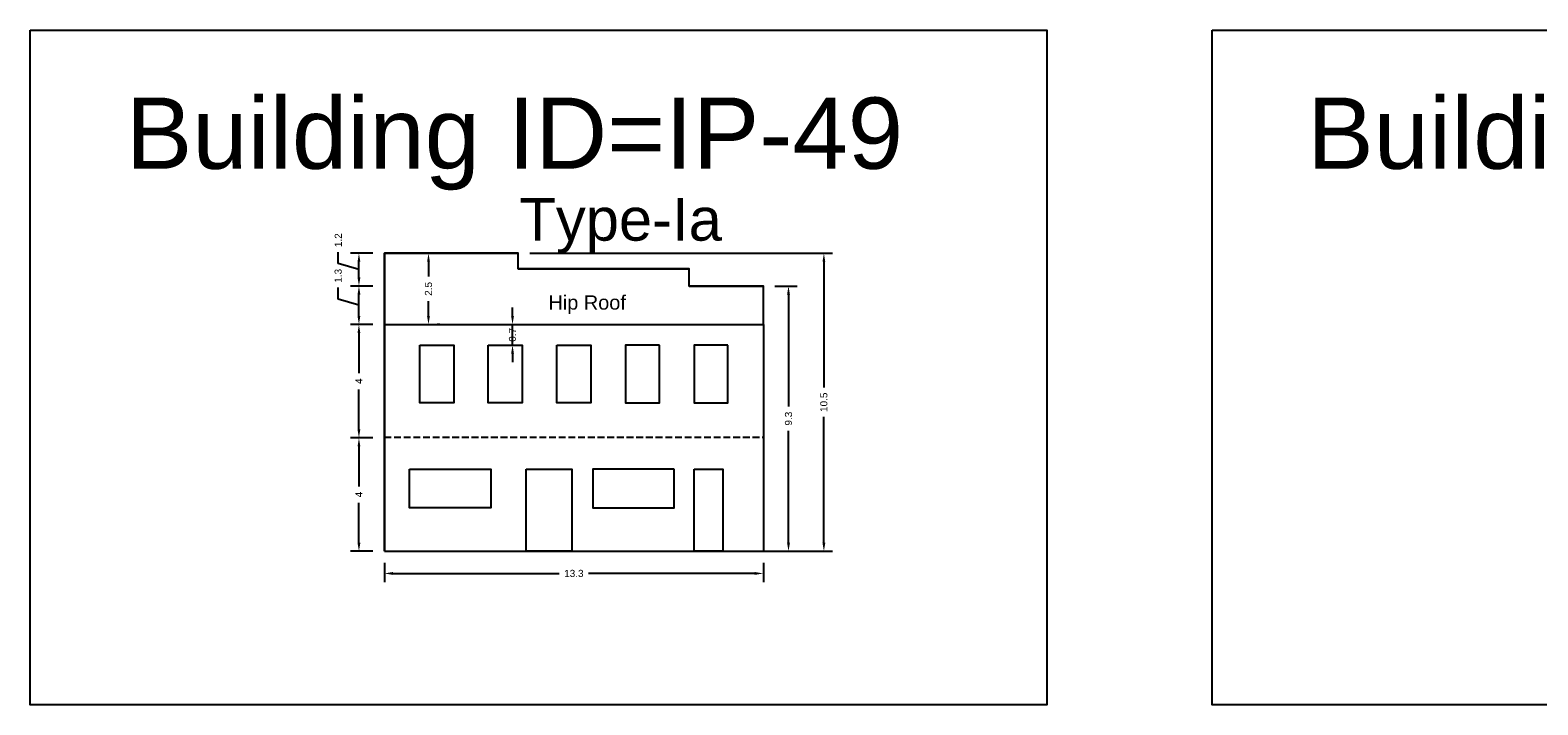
# Model space of a CAD drawing. Header units: metres. Extents: x 3416658 to 3417184, y -6712896 to -6712690.
# Tile 37 of 58: x 3417006 to 3417059, y -6712857 to -6712833. Entities that reach past the tile are written whole.
import ezdxf

# ---------------------------------------------------------------- set-up
doc = ezdxf.new("R2010")
doc.units = ezdxf.units.M
doc.linetypes.add('ACAD_ISO02W100', pattern=[15, 12, -3])
doc.layers.add('Dotted', color=7, linetype='ACAD_ISO02W100', plot=False)
doc.styles.get("Standard").update_dxf_attribs({"font": 'arial.ttf'})
doc.dimstyles.new('ISO-25', dxfattribs={"dimtxt": 0.25, "dimasz": 0.3, "dimexe": 0.3, "dimexo": 0.4, "dimgap": 0.2, "dimtad": 0, "dimdec": 1, "dimdsep": 46, "dimtxsty": 'Standard', "dimcen": 2.5, "dimadec": 0, "dimazin": 0, "dimtfac": 1, "dimtdec": 1, "dimtmove": 0, "dimatfit": 3, "dimfxl": 1, "dimarcsym": 0})

# ---------------------------------------------------------------- blocks, each defined once
blk = doc.blocks.new('*D432')
at = {"color": 0, "lineweight": -2, "transparency": 16777216}
for p, q in [((3417018.274, -6712847.289), (3417017.481, -6712847.289)), ((3417017.781, -6712847.589), (3417017.781, -6712848.99)), ((3417017.781, -6712850.964), (3417017.781, -6712849.563)), ((3417018.274, -6712851.264), (3417017.481, -6712851.264))]:
    blk.add_line(p, q, dxfattribs=at)
at = {"color": 0, "transparency": 16777216}
for points in [[(3417017.731, -6712847.589), (3417017.831, -6712847.589), (3417017.781, -6712847.289)], [(3417017.731, -6712850.964), (3417017.831, -6712850.964), (3417017.781, -6712851.264)]]:
    blk.add_solid(points, dxfattribs=at)
at = {"layer": 'Defpoints', "color": 0, "transparency": 16777216}
for p in [(3417017.781, -6712847.289), (3417018.674, -6712847.289), (3417018.674, -6712851.264)]:
    blk.add_point(p, dxfattribs=at)
at = {"color": 0, "transparency": 16777216, "insert": (3417017.781, -6712849.276), "char_height": 0.25, "attachment_point": 5, "rotation": 90}
blk.add_mtext('4', dxfattribs=at)
blk = doc.blocks.new('*D433')
at = {"color": 0, "lineweight": -2, "transparency": 16777216}
for p, q in [((3417018.274, -6712843.314), (3417017.481, -6712843.314)), ((3417017.781, -6712843.614), (3417017.781, -6712845.015)), ((3417017.781, -6712846.989), (3417017.781, -6712845.588)), ((3417018.274, -6712847.289), (3417017.481, -6712847.289))]:
    blk.add_line(p, q, dxfattribs=at)
at = {"color": 0, "transparency": 16777216}
for points in [[(3417017.731, -6712843.614), (3417017.831, -6712843.614), (3417017.781, -6712843.314)], [(3417017.731, -6712846.989), (3417017.831, -6712846.989), (3417017.781, -6712847.289)]]:
    blk.add_solid(points, dxfattribs=at)
at = {"layer": 'Defpoints', "color": 0, "transparency": 16777216}
for p in [(3417017.781, -6712843.314), (3417018.674, -6712843.314), (3417018.674, -6712847.289)]:
    blk.add_point(p, dxfattribs=at)
at = {"color": 0, "transparency": 16777216, "insert": (3417017.781, -6712845.301), "char_height": 0.25, "attachment_point": 5, "rotation": 90}
blk.add_mtext('4', dxfattribs=at)
blk = doc.blocks.new('*D434')
at = {"color": 0, "lineweight": -2, "transparency": 16777216}
for p, q in [((3417017.053, -6712842.42), (3417017.053, -6712842.02)), ((3417018.274, -6712841.964), (3417017.481, -6712841.964)), ((3417017.781, -6712843.014), (3417017.781, -6712842.264)), ((3417017.781, -6712842.639), (3417017.053, -6712842.42)), ((3417018.274, -6712843.314), (3417017.481, -6712843.314))]:
    blk.add_line(p, q, dxfattribs=at)
at = {"color": 0, "transparency": 16777216}
for points in [[(3417017.731, -6712842.264), (3417017.831, -6712842.264), (3417017.781, -6712841.964)], [(3417017.731, -6712843.014), (3417017.831, -6712843.014), (3417017.781, -6712843.314)]]:
    blk.add_solid(points, dxfattribs=at)
at = {"layer": 'Defpoints', "color": 0, "transparency": 16777216}
for p in [(3417017.781, -6712841.964), (3417018.674, -6712841.964), (3417018.674, -6712843.314)]:
    blk.add_point(p, dxfattribs=at)
at = {"color": 0, "transparency": 16777216, "insert": (3417017.053, -6712841.605), "char_height": 0.25, "attachment_point": 5, "rotation": 90}
blk.add_mtext('1.3', dxfattribs=at)
blk = doc.blocks.new('*D435')
at = {"color": 0, "lineweight": -2, "transparency": 16777216}
for p, q in [((3417017.056, -6712841.171), (3417017.056, -6712840.771)), ((3417017.781, -6712841.389), (3417017.056, -6712841.171)), ((3417018.274, -6712840.814), (3417017.481, -6712840.814)), ((3417017.781, -6712841.664), (3417017.781, -6712841.114)), ((3417018.274, -6712841.964), (3417017.481, -6712841.964))]:
    blk.add_line(p, q, dxfattribs=at)
at = {"color": 0, "transparency": 16777216}
for points in [[(3417017.731, -6712841.114), (3417017.831, -6712841.114), (3417017.781, -6712840.814)], [(3417017.731, -6712841.664), (3417017.831, -6712841.664), (3417017.781, -6712841.964)]]:
    blk.add_solid(points, dxfattribs=at)
at = {"layer": 'Defpoints', "color": 0, "transparency": 16777216}
for p in [(3417017.781, -6712840.814), (3417018.674, -6712840.814), (3417018.674, -6712841.964)]:
    blk.add_point(p, dxfattribs=at)
at = {"color": 0, "transparency": 16777216, "insert": (3417017.056, -6712840.357), "char_height": 0.25, "attachment_point": 5, "rotation": 90}
blk.add_mtext('1.2', dxfattribs=at)
blk = doc.blocks.new('*D436')
at = {"color": 0, "lineweight": -2, "transparency": 16777216}
for p, q in [((3417020.222, -6712841.114), (3417020.222, -6712841.633)), ((3417020.622, -6712840.814), (3417020.522, -6712840.814)), ((3417020.222, -6712843.014), (3417020.222, -6712842.494)), ((3417020.622, -6712843.314), (3417020.522, -6712843.314))]:
    blk.add_line(p, q, dxfattribs=at)
at = {"color": 0, "transparency": 16777216}
for points in [[(3417020.172, -6712841.114), (3417020.272, -6712841.114), (3417020.222, -6712840.814)], [(3417020.172, -6712843.014), (3417020.272, -6712843.014), (3417020.222, -6712843.314)]]:
    blk.add_solid(points, dxfattribs=at)
at = {"layer": 'Defpoints', "color": 0, "transparency": 16777216}
for p in [(3417020.222, -6712840.814), (3417020.222, -6712840.814), (3417020.222, -6712843.314)]:
    blk.add_point(p, dxfattribs=at)
at = {"color": 0, "transparency": 16777216, "insert": (3417020.222, -6712842.064), "char_height": 0.25, "attachment_point": 5, "rotation": 90}
blk.add_mtext('2.5', dxfattribs=at)
blk = doc.blocks.new('*D437')
at = {"color": 0, "lineweight": -2, "transparency": 16777216}
for p, q in [((3417018.674, -6712851.664), (3417018.674, -6712852.342)), ((3417031.974, -6712851.664), (3417031.974, -6712852.342)), ((3417018.974, -6712852.042), (3417024.811, -6712852.042)), ((3417031.674, -6712852.042), (3417025.837, -6712852.042))]:
    blk.add_line(p, q, dxfattribs=at)
at = {"color": 0, "transparency": 16777216}
for points in [[(3417018.974, -6712851.992), (3417018.974, -6712852.092), (3417018.674, -6712852.042)], [(3417031.674, -6712851.992), (3417031.674, -6712852.092), (3417031.974, -6712852.042)]]:
    blk.add_solid(points, dxfattribs=at)
at = {"layer": 'Defpoints', "color": 0, "transparency": 16777216}
for p in [(3417018.674, -6712851.264), (3417031.974, -6712851.264), (3417031.974, -6712852.042)]:
    blk.add_point(p, dxfattribs=at)
at = {"color": 0, "transparency": 16777216, "insert": (3417025.324, -6712852.042), "char_height": 0.25, "attachment_point": 5}
blk.add_mtext('13.3', dxfattribs=at)
blk = doc.blocks.new('*D438')
at = {"color": 0, "lineweight": -2, "transparency": 16777216}
for p, q in [((3417032.374, -6712841.964), (3417033.156, -6712841.964)), ((3417032.856, -6712842.264), (3417032.856, -6712846.186)), ((3417032.856, -6712850.964), (3417032.856, -6712847.041)), ((3417032.374, -6712851.264), (3417033.156, -6712851.264))]:
    blk.add_line(p, q, dxfattribs=at)
at = {"color": 0, "transparency": 16777216}
for points in [[(3417032.806, -6712842.264), (3417032.906, -6712842.264), (3417032.856, -6712841.964)], [(3417032.806, -6712850.964), (3417032.906, -6712850.964), (3417032.856, -6712851.264)]]:
    blk.add_solid(points, dxfattribs=at)
at = {"layer": 'Defpoints', "color": 0, "transparency": 16777216}
for p in [(3417031.974, -6712841.964), (3417032.856, -6712841.964), (3417031.974, -6712851.264)]:
    blk.add_point(p, dxfattribs=at)
at = {"color": 0, "transparency": 16777216, "insert": (3417032.856, -6712846.614), "char_height": 0.25, "attachment_point": 5, "rotation": 90}
blk.add_mtext('9.3', dxfattribs=at)
blk = doc.blocks.new('*D439')
at = {"color": 0, "lineweight": -2, "transparency": 16777216}
for p, q in [((3417023.774, -6712840.814), (3417034.397, -6712840.814)), ((3417034.097, -6712841.114), (3417034.097, -6712845.525)), ((3417034.097, -6712850.964), (3417034.097, -6712846.553)), ((3417023.774, -6712851.264), (3417034.397, -6712851.264))]:
    blk.add_line(p, q, dxfattribs=at)
at = {"color": 0, "transparency": 16777216}
for points in [[(3417034.047, -6712841.114), (3417034.147, -6712841.114), (3417034.097, -6712840.814)], [(3417034.047, -6712850.964), (3417034.147, -6712850.964), (3417034.097, -6712851.264)]]:
    blk.add_solid(points, dxfattribs=at)
at = {"layer": 'Defpoints', "color": 0, "transparency": 16777216}
for p in [(3417023.374, -6712840.814), (3417023.374, -6712851.264), (3417034.097, -6712851.264)]:
    blk.add_point(p, dxfattribs=at)
at = {"color": 0, "transparency": 16777216, "insert": (3417034.097, -6712846.039), "char_height": 0.25, "attachment_point": 5, "rotation": 90}
blk.add_mtext('10.5', dxfattribs=at)
blk = doc.blocks.new('*D440')
at = {"color": 0, "lineweight": -2, "transparency": 16777216}
for p, q in [((3417023.171, -6712843.014), (3417023.171, -6712842.714)), ((3417023.171, -6712844.035), (3417023.171, -6712843.314)), ((3417023.314, -6712843.314), (3417023.471, -6712843.314)), ((3417023.171, -6712844.335), (3417023.171, -6712844.635)), ((3417023.314, -6712844.035), (3417023.471, -6712844.035))]:
    blk.add_line(p, q, dxfattribs=at)
at = {"color": 0, "transparency": 16777216}
for points in [[(3417023.121, -6712843.014), (3417023.221, -6712843.014), (3417023.171, -6712843.314)], [(3417023.121, -6712844.335), (3417023.221, -6712844.335), (3417023.171, -6712844.035)]]:
    blk.add_solid(points, dxfattribs=at)
at = {"layer": 'Defpoints', "color": 0, "transparency": 16777216}
for p in [(3417022.914, -6712843.314), (3417023.171, -6712843.314), (3417022.914, -6712844.035)]:
    blk.add_point(p, dxfattribs=at)
at = {"color": 0, "transparency": 16777216, "insert": (3417023.171, -6712843.674), "char_height": 0.25, "attachment_point": 5, "rotation": 90}
blk.add_mtext('0.7', dxfattribs=at)

msp = doc.modelspace()

# ---------------------------------------------------------------- linework, layer by layer
for points in [[(3417006.243, -6712832.992), (3417041.925, -6712832.992), (3417041.925, -6712856.648), (3417006.243, -6712856.648)], [(3417047.719, -6712832.992), (3417079.956, -6712832.992), (3417079.956, -6712856.648), (3417047.719, -6712856.648)], [(3417031.974, -6712843.314), (3417031.974, -6712841.964), (3417029.374, -6712841.964), (3417029.374, -6712841.364), (3417023.374, -6712841.364), (3417023.374, -6712840.814), (3417018.674, -6712840.814), (3417018.674, -6712843.314)], [(3417019.921, -6712844.035), (3417021.108, -6712844.035), (3417021.108, -6712846.054), (3417019.921, -6712846.054)], [(3417022.32, -6712844.035), (3417023.507, -6712844.035), (3417023.507, -6712846.054), (3417022.32, -6712846.054)], [(3417024.731, -6712844.035), (3417025.918, -6712844.035), (3417025.918, -6712846.054), (3417024.731, -6712846.054)], [(3417028.328, -6712844.035), (3417027.141, -6712844.035), (3417027.141, -6712846.054), (3417028.328, -6712846.054)], [(3417030.728, -6712844.035), (3417029.541, -6712844.035), (3417029.541, -6712846.054), (3417030.728, -6712846.054)], [(3417019.553, -6712848.389), (3417022.408, -6712848.389), (3417022.408, -6712849.745), (3417019.553, -6712849.745)], [(3417023.649, -6712848.389), (3417025.25, -6712848.389), (3417025.25, -6712851.264), (3417023.649, -6712851.264)], [(3417028.844, -6712848.389), (3417025.99, -6712848.389), (3417025.99, -6712849.745), (3417028.844, -6712849.745)], [(3417029.551, -6712848.389), (3417030.549, -6712848.389), (3417030.549, -6712851.264), (3417029.551, -6712851.264)]]:
    msp.add_lwpolyline(points, close=True)
for points in [[(3417018.674, -6712840.814), (3417023.374, -6712840.814)], [(3417018.674, -6712843.314), (3417018.674, -6712840.814)], [(3417018.674, -6712851.264), (3417018.674, -6712840.814)], [(3417023.374, -6712841.364), (3417023.374, -6712840.814)], [(3417023.374, -6712841.364), (3417029.374, -6712841.364)], [(3417029.374, -6712841.964), (3417029.374, -6712841.364)], [(3417029.374, -6712841.964), (3417031.974, -6712841.964)], [(3417031.974, -6712843.314), (3417031.974, -6712841.964)], [(3417018.674, -6712843.314), (3417018.674, -6712851.264)], [(3417031.974, -6712843.314), (3417031.974, -6712851.264)], [(3417018.674, -6712851.264), (3417031.974, -6712851.264)]]:
    msp.add_lwpolyline(points)
at = {"layer": 'Dotted', "ltscale": 0.02}
for points in [[(3417018.674, -6712843.314), (3417031.974, -6712843.314)], [(3417018.674, -6712847.264), (3417031.974, -6712847.264)]]:
    msp.add_lwpolyline(points, dxfattribs=at)

# ---------------------------------------------------------------- texts
at = {"attachment_point": 1}
for s, heights, insert, char_height in [('Building ID=IP-49', [0.517], (3417009.605, -6712835.353), 2.5), ('Building ID=IP-50', [0.517], (3417051.062, -6712835.353), 2.5), ('Type-Ia  ', [0.517], (3417023.413, -6712838.872), 1.5), ('Hip Roof', [0], (3417024.431, -6712842.291), 0.5)]:
    msp.add_mtext_dynamic_manual_height_columns(s, width=67.86454, gutter_width=12.5, heights=heights, dxfattribs=dict(at, insert=insert, char_height=char_height))

# ---------------------------------------------------------------- dimensions: what is measured, and where the dimension line sits
for base, p1, p2, picture, middle in [((3417017.78109885, -6712840.81372986), (3417018.67425162, -6712841.96372987), (3417018.67425162, -6712840.81372986), '*D435', (3417017.05558725, -6712840.57107639)), ((3417017.781098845, -6712841.963729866), (3417018.67425162, -6712843.313729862), (3417018.67425162, -6712841.963729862), '*D434', (3417017.053370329, -6712841.820411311)), ((3417017.781, -6712843.314), (3417018.674, -6712847.289), (3417018.674, -6712843.314), '*D433', (3417017.781, -6712845.301))]:
    dim = msp.add_linear_dim(base=base, p1=p1, p2=p2, angle=90, dimstyle='ISO-25', override={"dimtmove": 1})
    dim.commit()
    dim.dimension.update_dxf_attribs({"geometry": picture, "text_midpoint": middle})
for base, p1, p2, picture, middle in [((3417020.222, -6712840.814), (3417020.222, -6712843.314), (3417020.222, -6712840.814), '*D436', (3417020.222, -6712842.064)), ((3417034.097440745, -6712851.263729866), (3417023.37425162, -6712840.813729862), (3417023.37425162, -6712851.263729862), '*D439', (3417034.097440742, -6712846.038729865)), ((3417032.856, -6712841.964), (3417031.974, -6712851.264), (3417031.974, -6712841.964), '*D438', (3417032.856, -6712846.614)), ((3417017.781, -6712847.289), (3417018.674, -6712851.264), (3417018.674, -6712847.289), '*D432', (3417017.781, -6712849.276))]:
    dim = msp.add_linear_dim(base=base, p1=p1, p2=p2, angle=90, dimstyle='ISO-25')
    dim.commit()
    dim.dimension.update_dxf_attribs({"geometry": picture, "text_midpoint": middle})
dim = msp.add_linear_dim(base=(3417023.171, -6712843.314), p1=(3417022.914, -6712844.035), p2=(3417022.914, -6712843.314), angle=90, dimstyle='ISO-25')
dim.commit()
dim.dimension.update_dxf_attribs({"geometry": '*D440', "text_midpoint": (3417023.171, -6712843.674), "dimtype": 160})
dim = msp.add_linear_dim(base=(3417031.974, -6712852.042), p1=(3417018.674, -6712851.264), p2=(3417031.974, -6712851.264), dimstyle='ISO-25')
dim.commit()
dim.dimension.update_dxf_attribs({"geometry": '*D437', "text_midpoint": (3417025.324, -6712852.042)})

doc.saveas('drawing.dxf')
